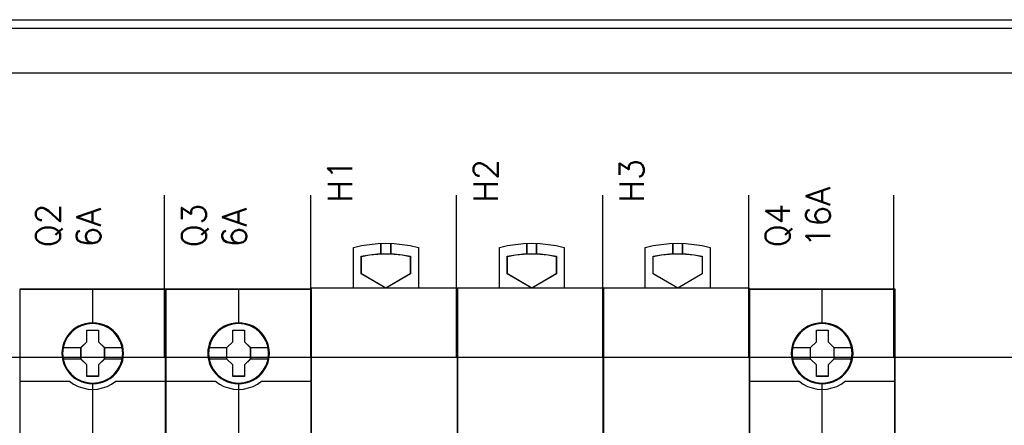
# Model space of a CAD drawing. Extents: x -543332 to -314699, y -9028 to 155584.
# Tile 105 of 256: x -448889 to -447674, y 27589 to 28089. Entities that reach past the tile are written whole.
import ezdxf

# ---------------------------------------------------------------- set-up
doc = ezdxf.new("R2010")
doc.units = 0
doc.header["$MEASUREMENT"] = 0
doc.layers.get('0').update_dxf_attribs({"color": 8})
doc.layers.add('45', color=8, linetype='Continuous')
doc.layers.add('50', color=7, linetype='Continuous')
doc.styles.get("Standard").update_dxf_attribs({"font": 'txt', "bigfont": 'BIGFONT.SHX'})

# ---------------------------------------------------------------- blocks, each defined once
blk = doc.blocks.new('*U1079')
at = {"layer": '50', "color": 7}
for points in [[(55.98194, -85.921426), (391.762235, -85.921426), (391.762235, -735.000783), (55.98194, -735.000783), (55.98194, -85.921426)], [(59.825943, -92.486155), (387.918232, -92.486155), (387.918232, -379.414356), (59.825943, -379.414356), (59.825943, -92.486155)]]:
    blk.add_lwpolyline(points, dxfattribs=at)
blk = doc.blocks.new('*U1080')
at = {"layer": '50', "color": 7}
for points in [[(379.969373, -86.991273), (67.968952, -86.991273)], [(379.969373, -86.991273), (67.968952, -86.991273)], [(61.983887, -127.5157), (386.017439, -127.5157)], [(379.969373, -86.991273), (67.968952, -86.991273)], [(61.983887, -127.5157), (386.017439, -127.5157)], [(151.864631, -127.558071), (151.864631, -107.546106)], [(169.926144, -127.558071), (169.926144, -107.546106)], [(187.900172, -127.558071), (187.900172, -107.546106)], [(205.961684, -127.558071), (205.961684, -107.546106)], [(223.935712, -127.558071), (223.935712, -107.546106)], [(241.848767, -127.558071), (241.848767, -107.546106)]]:
    blk.add_lwpolyline(points, dxfattribs=at)
blk = doc.blocks.new('*U1084')
at = {"layer": '45', "color": 7}
for points in [[(151.994532, -119.158183), (134.007249, -119.158183), (134.007249, -200.929979), (151.994532, -200.929979), (151.994532, -119.158183)], [(146.809105, -127.065624), (146.786769, -126.613831), (146.714178, -126.162037), (146.55783, -125.726773), (146.373561, -125.308038), (146.139038, -124.916851), (145.859843, -124.569741), (145.52481, -124.25018), (145.156273, -123.969186), (144.787736, -123.726761), (144.352192, -123.539432), (143.916649, -123.412709), (143.45877, -123.324554), (143.006474, -123.302516), (142.548595, -123.324554), (142.101884, -123.412709), (141.649589, -123.539432), (141.236381, -123.726761), (140.845508, -123.969186), (140.482555, -124.25018), (140.141938, -124.569741), (139.879495, -124.916851), (139.633804, -125.308038), (139.432784, -125.726773), (139.315522, -126.162037), (139.22618, -126.613831), (139.192677, -127.065624), (139.22618, -127.511908), (139.315522, -127.952682), (139.432784, -128.387946), (139.633804, -128.801172), (139.879495, -129.197868), (140.141938, -129.555997), (140.482555, -129.875558), (140.845508, -130.156552), (141.236381, -130.387958), (141.649589, -130.575287), (142.101884, -130.707519), (142.548595, -130.801184), (143.006474, -130.823222), (143.45877, -130.801184), (143.916649, -130.707519), (144.352192, -130.575287), (144.787736, -130.387958), (145.156273, -130.156552), (145.52481, -129.875558), (145.859843, -129.555997), (146.139038, -129.197868), (146.373561, -128.801172), (146.55783, -128.387946), (146.714178, -127.952682), (146.786769, -127.511908), (146.809105, -127.065624)], [(146.809105, -127.065624), (146.786769, -126.613831), (146.714178, -126.162037), (146.55783, -125.726773), (146.373561, -125.308038), (146.139038, -124.916851), (145.859843, -124.569741), (145.52481, -124.25018), (145.156273, -123.969186), (144.787736, -123.726761), (144.352192, -123.539432), (143.916649, -123.412709), (143.45877, -123.324554), (143.006474, -123.302516), (142.548595, -123.324554), (142.101884, -123.412709), (141.649589, -123.539432), (141.236381, -123.726761), (140.845508, -123.969186), (140.482555, -124.25018), (140.141938, -124.569741), (139.879495, -124.916851), (139.633804, -125.308038), (139.432784, -125.726773), (139.315522, -126.162037), (139.22618, -126.613831), (139.192677, -127.065624), (139.22618, -127.511908), (139.315522, -127.952682), (139.432784, -128.387946), (139.633804, -128.801172), (139.879495, -129.197868), (140.141938, -129.555997), (140.482555, -129.875558), (140.845508, -130.156552), (141.236381, -130.387958), (141.649589, -130.575287), (142.101884, -130.707519), (142.548595, -130.801184), (143.006474, -130.823222), (143.45877, -130.801184), (143.916649, -130.707519), (144.352192, -130.575287), (144.787736, -130.387958), (145.156273, -130.156552), (145.52481, -129.875558), (145.859843, -129.555997), (146.139038, -129.197868), (146.373561, -128.801172), (146.55783, -128.387946), (146.714178, -127.952682), (146.786769, -127.511908), (146.809105, -127.065624)], [(142.285031, -124.20553), (143.738958, -124.20553), (143.738958, -125.635029), (144.460286, -126.341499), (144.460286, -127.770998), (143.738958, -128.488507), (143.738958, -129.906967), (142.285031, -129.906967), (142.285031, -128.488507), (141.546797, -127.770998), (141.546797, -126.341499), (142.285031, -125.635029), (142.285031, -124.20553)], [(142.285031, -124.20553), (143.738958, -124.20553), (143.738958, -124.20553), (143.738958, -125.635029), (143.738958, -125.635029), (144.460286, -126.341499), (144.460286, -126.341499), (144.460286, -127.770998), (144.460286, -127.770998), (143.738958, -128.488507), (143.738958, -128.488507), (143.738958, -129.906967), (143.738958, -129.906967), (142.285031, -129.906967), (142.285031, -129.906967), (142.285031, -128.488507), (142.285031, -128.488507), (141.546797, -127.770998), (141.546797, -127.770998), (141.546797, -126.341499), (141.546797, -126.341499), (142.285031, -125.635029), (142.285031, -125.635029), (142.285031, -124.20553), (142.285031, -124.20553)], [(142.296164, -124.224067), (143.730246, -124.224067), (143.730246, -125.64427), (144.441729, -126.346147), (144.441729, -127.76635), (143.730246, -128.479194), (143.730246, -129.88843), (142.296164, -129.88843), (142.296164, -128.479194), (141.568005, -127.76635), (141.568005, -126.346147), (142.296164, -125.64427), (142.296164, -124.224067)]]:
    blk.add_lwpolyline(points, close=True, dxfattribs=at)
at = {"layer": '45', "color": 139}
for points in [[(151.994532, -119.158183), (134.007249, -119.158183), (134.007249, -200.929979), (151.994532, -200.929979), (151.994532, -119.158183)], [(146.790547, -127.064285), (146.768328, -126.614878), (146.696117, -126.165471), (146.540584, -125.732506), (146.357278, -125.315982), (146.123979, -124.926861), (145.846242, -124.581585), (145.512958, -124.263712), (145.146345, -123.984202), (144.779732, -123.743057), (144.346463, -123.556717), (143.913193, -123.430664), (143.457705, -123.342975), (143.007771, -123.321053), (142.552282, -123.342975), (142.107903, -123.430664), (141.65797, -123.556717), (141.246919, -123.743057), (140.858087, -123.984202), (140.497029, -124.263712), (140.15819, -124.581585), (139.897118, -124.926861), (139.652709, -125.315982), (139.452739, -125.732506), (139.336089, -126.165471), (139.247213, -126.614878), (139.213885, -127.064285), (139.247213, -127.508212), (139.336089, -127.946658), (139.452739, -128.379623), (139.652709, -128.790666), (139.897118, -129.185268), (140.15819, -129.541505), (140.497029, -129.859378), (140.858087, -130.138888), (141.246919, -130.369072), (141.65797, -130.555411), (142.107903, -130.686945), (142.552282, -130.780115), (143.007771, -130.802037), (143.457705, -130.780115), (143.913193, -130.686945), (144.346463, -130.555411), (144.779732, -130.369072), (145.146345, -130.138888), (145.512958, -129.859378), (145.846242, -129.541505), (146.123979, -129.185268), (146.357278, -128.790666), (146.540584, -128.379623), (146.696117, -127.946658), (146.768328, -127.508212), (146.790547, -127.064285)], [(146.718969, -127.065517), (146.640812, -126.343578), (146.434252, -125.660216), (146.093707, -125.026452), (145.62476, -124.469843), (145.06649, -124.012431), (144.424479, -123.676261), (143.726642, -123.461332), (143.000891, -123.3952), (142.275139, -123.461332), (141.577302, -123.676261), (140.940874, -124.012431), (140.377021, -124.469843), (139.908074, -125.026452), (139.56753, -125.660216), (139.36097, -126.343578), (139.282812, -127.065517), (139.36097, -127.781945), (139.56753, -128.470819), (139.908074, -129.099071), (140.377021, -129.655681), (140.940874, -130.107582), (141.577302, -130.449263), (142.275139, -130.65868), (143.000891, -130.735834), (143.726642, -130.65868), (144.424479, -130.449263), (145.06649, -130.107582), (145.62476, -129.655681), (146.093707, -129.099071), (146.434252, -128.470819), (146.640812, -127.781945), (146.718969, -127.065517)], [(146.713667, -127.05879), (146.641087, -126.3426), (146.434511, -125.659464), (146.088358, -125.020402), (145.630541, -124.463977), (145.066646, -124.012226), (144.419004, -123.670658), (143.721113, -123.46131), (142.995307, -123.3952), (142.275085, -123.46131), (141.582777, -123.670658), (140.935135, -124.012226), (140.37124, -124.463977), (139.913424, -125.020402), (139.56727, -125.659464), (139.355111, -126.3426), (139.288114, -127.05879), (139.355111, -127.774981), (139.56727, -128.463626), (139.913424, -129.09167), (140.37124, -129.653604), (140.935135, -130.105355), (141.582777, -130.441413), (142.275085, -130.65627), (142.995307, -130.72789), (143.721113, -130.65627), (144.419004, -130.441413), (145.066646, -130.105355), (145.630541, -129.653604), (146.088358, -129.09167), (146.434511, -128.463626), (146.641087, -127.774981), (146.713667, -127.05879)]]:
    blk.add_lwpolyline(points, close=True, dxfattribs=at)
at = {"layer": '45', "color": 59}
blk.add_lwpolyline([(151.975975, -119.179368), (134.025806, -119.179368), (134.025806, -200.908794), (151.975975, -200.908794), (151.975975, -119.179368)], close=True, dxfattribs=at)
at = {"layer": '45', "color": 139}
for points in [[(142.975706, -119.158183), (142.975706, -123.440219)], [(134.007249, -130.486909), (140.194768, -130.486909)], [(140.155003, -130.486909), (140.658439, -130.845599), (141.206626, -131.135967), (141.782781, -131.33524), (142.392499, -131.471883), (142.996622, -131.511738), (143.611934, -131.471883), (144.221651, -131.33524), (144.797806, -131.135967), (145.334805, -130.845599), (145.849429, -130.486909)], [(142.975706, -130.682871), (142.975706, -137.912283)], [(145.807013, -130.486909), (151.994532, -130.486909)]]:
    blk.add_lwpolyline(points, dxfattribs=at)
at = {"layer": '45', "color": 7}
for points in [[(139.266906, -126.326687), (141.589214, -126.326687)], [(144.41787, -126.326687), (146.737527, -126.326687)], [(139.266906, -127.746088), (141.589214, -127.746088)], [(144.41787, -127.746088), (146.737527, -127.746088)]]:
    blk.add_lwpolyline(points, dxfattribs=at)
blk = doc.blocks.new('*U1085')
at = {"layer": '45', "color": 7}
for points in [[(169.995071, -119.158183), (152.007787, -119.158183), (152.007787, -200.929979), (169.995071, -200.929979), (169.995071, -119.158183)], [(164.809643, -127.065624), (164.787308, -126.613831), (164.714717, -126.162037), (164.558368, -125.726773), (164.3741, -125.308038), (164.139576, -124.916851), (163.860382, -124.569741), (163.525348, -124.25018), (163.156811, -123.969186), (162.788274, -123.726761), (162.352731, -123.539432), (161.917187, -123.412709), (161.459308, -123.324554), (161.007013, -123.302516), (160.549134, -123.324554), (160.102423, -123.412709), (159.650127, -123.539432), (159.236919, -123.726761), (158.846047, -123.969186), (158.483094, -124.25018), (158.142477, -124.569741), (157.880034, -124.916851), (157.634342, -125.308038), (157.433322, -125.726773), (157.316061, -126.162037), (157.226718, -126.613831), (157.193215, -127.065624), (157.226718, -127.511908), (157.316061, -127.952682), (157.433322, -128.387946), (157.634342, -128.801172), (157.880034, -129.197868), (158.142477, -129.555997), (158.483094, -129.875558), (158.846047, -130.156552), (159.236919, -130.387958), (159.650127, -130.575287), (160.102423, -130.707519), (160.549134, -130.801184), (161.007013, -130.823222), (161.459308, -130.801184), (161.917187, -130.707519), (162.352731, -130.575287), (162.788274, -130.387958), (163.156811, -130.156552), (163.525348, -129.875558), (163.860382, -129.555997), (164.139576, -129.197868), (164.3741, -128.801172), (164.558368, -128.387946), (164.714717, -127.952682), (164.787308, -127.511908), (164.809643, -127.065624)], [(164.809643, -127.065624), (164.787308, -126.613831), (164.714717, -126.162037), (164.558368, -125.726773), (164.3741, -125.308038), (164.139576, -124.916851), (163.860382, -124.569741), (163.525348, -124.25018), (163.156811, -123.969186), (162.788274, -123.726761), (162.352731, -123.539432), (161.917187, -123.412709), (161.459308, -123.324554), (161.007013, -123.302516), (160.549134, -123.324554), (160.102423, -123.412709), (159.650127, -123.539432), (159.236919, -123.726761), (158.846047, -123.969186), (158.483094, -124.25018), (158.142477, -124.569741), (157.880034, -124.916851), (157.634342, -125.308038), (157.433322, -125.726773), (157.316061, -126.162037), (157.226718, -126.613831), (157.193215, -127.065624), (157.226718, -127.511908), (157.316061, -127.952682), (157.433322, -128.387946), (157.634342, -128.801172), (157.880034, -129.197868), (158.142477, -129.555997), (158.483094, -129.875558), (158.846047, -130.156552), (159.236919, -130.387958), (159.650127, -130.575287), (160.102423, -130.707519), (160.549134, -130.801184), (161.007013, -130.823222), (161.459308, -130.801184), (161.917187, -130.707519), (162.352731, -130.575287), (162.788274, -130.387958), (163.156811, -130.156552), (163.525348, -129.875558), (163.860382, -129.555997), (164.139576, -129.197868), (164.3741, -128.801172), (164.558368, -128.387946), (164.714717, -127.952682), (164.787308, -127.511908), (164.809643, -127.065624)], [(160.28557, -124.20553), (161.739497, -124.20553), (161.739497, -125.635029), (162.460825, -126.341499), (162.460825, -127.770998), (161.739497, -128.488507), (161.739497, -129.906967), (160.28557, -129.906967), (160.28557, -128.488507), (159.547336, -127.770998), (159.547336, -126.341499), (160.28557, -125.635029), (160.28557, -124.20553)], [(160.28557, -124.20553), (161.739497, -124.20553), (161.739497, -124.20553), (161.739497, -125.635029), (161.739497, -125.635029), (162.460825, -126.341499), (162.460825, -126.341499), (162.460825, -127.770998), (162.460825, -127.770998), (161.739497, -128.488507), (161.739497, -128.488507), (161.739497, -129.906967), (161.739497, -129.906967), (160.28557, -129.906967), (160.28557, -129.906967), (160.28557, -128.488507), (160.28557, -128.488507), (159.547336, -127.770998), (159.547336, -127.770998), (159.547336, -126.341499), (159.547336, -126.341499), (160.28557, -125.635029), (160.28557, -125.635029), (160.28557, -124.20553), (160.28557, -124.20553)], [(160.294051, -124.224067), (161.728134, -124.224067), (161.728134, -125.64427), (162.439616, -126.346147), (162.439616, -127.76635), (161.728134, -128.479194), (161.728134, -129.88843), (160.294051, -129.88843), (160.294051, -128.479194), (159.565893, -127.76635), (159.565893, -126.346147), (160.294051, -125.64427), (160.294051, -124.224067)]]:
    blk.add_lwpolyline(points, close=True, dxfattribs=at)
at = {"layer": '45', "color": 139}
for points in [[(169.995071, -119.158183), (152.007787, -119.158183), (152.007787, -200.929979), (169.995071, -200.929979), (169.995071, -119.158183)], [(164.788435, -127.064285), (164.766216, -126.614878), (164.694004, -126.165471), (164.538472, -125.732506), (164.355165, -125.315982), (164.121866, -124.926861), (163.844129, -124.581585), (163.510845, -124.263712), (163.144232, -123.984202), (162.77762, -123.743057), (162.34435, -123.556717), (161.911081, -123.430664), (161.455592, -123.342975), (161.005658, -123.321053), (160.55017, -123.342975), (160.105791, -123.430664), (159.655857, -123.556717), (159.244806, -123.743057), (158.855975, -123.984202), (158.494917, -124.263712), (158.156078, -124.581585), (157.895005, -124.926861), (157.650597, -125.315982), (157.450626, -125.732506), (157.333976, -126.165471), (157.245101, -126.614878), (157.211772, -127.064285), (157.245101, -127.508212), (157.333976, -127.946658), (157.450626, -128.379623), (157.650597, -128.790666), (157.895005, -129.185268), (158.156078, -129.541505), (158.494917, -129.859378), (158.855975, -130.138888), (159.244806, -130.369072), (159.655857, -130.555411), (160.105791, -130.686945), (160.55017, -130.780115), (161.005658, -130.802037), (161.455592, -130.780115), (161.911081, -130.686945), (162.34435, -130.555411), (162.77762, -130.369072), (163.144232, -130.138888), (163.510845, -129.859378), (163.844129, -129.541505), (164.121866, -129.185268), (164.355165, -128.790666), (164.538472, -128.379623), (164.694004, -127.946658), (164.766216, -127.508212), (164.788435, -127.064285)], [(164.719508, -127.065517), (164.64135, -126.343578), (164.43479, -125.660216), (164.094245, -125.026452), (163.625299, -124.469843), (163.067028, -124.012431), (162.425018, -123.676261), (161.72718, -123.461332), (161.001429, -123.3952), (160.275678, -123.461332), (159.57784, -123.676261), (158.941412, -124.012431), (158.37756, -124.469843), (157.908613, -125.026452), (157.568068, -125.660216), (157.361508, -126.343578), (157.28335, -127.065517), (157.361508, -127.781945), (157.568068, -128.470819), (157.908613, -129.099071), (158.37756, -129.655681), (158.941412, -130.107582), (159.57784, -130.449263), (160.275678, -130.65868), (161.001429, -130.735834), (161.72718, -130.65868), (162.425018, -130.449263), (163.067028, -130.107582), (163.625299, -129.655681), (164.094245, -129.099071), (164.43479, -128.470819), (164.64135, -127.781945), (164.719508, -127.065517)], [(164.714206, -127.05879), (164.641625, -126.3426), (164.43505, -125.659464), (164.088896, -125.020402), (163.63108, -124.463977), (163.067185, -124.012226), (162.419542, -123.670658), (161.721652, -123.46131), (160.995846, -123.3952), (160.275623, -123.46131), (159.583316, -123.670658), (158.935674, -124.012226), (158.371778, -124.463977), (157.913962, -125.020402), (157.567808, -125.659464), (157.35565, -126.3426), (157.288652, -127.05879), (157.35565, -127.774981), (157.567808, -128.463626), (157.913962, -129.09167), (158.371778, -129.653604), (158.935674, -130.105355), (159.583316, -130.441413), (160.275623, -130.65627), (160.995846, -130.72789), (161.721652, -130.65627), (162.419542, -130.441413), (163.067185, -130.105355), (163.63108, -129.653604), (164.088896, -129.09167), (164.43505, -128.463626), (164.641625, -127.774981), (164.714206, -127.05879)]]:
    blk.add_lwpolyline(points, close=True, dxfattribs=at)
at = {"layer": '45', "color": 59}
blk.add_lwpolyline([(169.976513, -119.179368), (152.026345, -119.179368), (152.026345, -200.908794), (169.976513, -200.908794), (169.976513, -119.179368)], close=True, dxfattribs=at)
at = {"layer": '45', "color": 139}
for points in [[(160.976244, -119.158183), (160.976244, -123.440219)], [(152.007787, -130.486909), (158.195307, -130.486909)], [(158.15289, -130.486909), (158.656327, -130.845599), (159.204513, -131.135967), (159.780668, -131.33524), (160.390386, -131.471883), (160.99451, -131.511738), (161.609821, -131.471883), (162.219539, -131.33524), (162.795694, -131.135967), (163.332693, -130.845599), (163.847317, -130.486909)], [(160.976244, -130.682871), (160.976244, -137.912283)], [(163.807551, -130.486909), (169.995071, -130.486909)]]:
    blk.add_lwpolyline(points, dxfattribs=at)
at = {"layer": '45', "color": 7}
for points in [[(157.264793, -126.326687), (159.589752, -126.326687)], [(162.418408, -126.326687), (164.735414, -126.326687)], [(157.264793, -127.746088), (159.589752, -127.746088)], [(162.418408, -127.746088), (164.735414, -127.746088)]]:
    blk.add_lwpolyline(points, dxfattribs=at)
blk = doc.blocks.new('*U1086')
at = {"layer": '45', "color": 7}
for points in [[(175.177847, -119.007239), (175.177847, -114.003562), (175.177847, -114.003562), (176.172296, -113.780916), (177.149195, -113.628579), (178.172892, -113.528974), (179.184889, -113.493819), (180.196887, -113.528974), (181.197185, -113.628579), (182.191633, -113.780916), (183.191931, -114.003562), (183.191931, -114.003562), (183.191931, -119.007239), (175.177847, -119.007239)], [(178.565872, -114.82848), (178.565872, -113.512356), (178.565872, -114.82848)], [(179.780047, -114.82848), (179.780047, -113.512356), (179.780047, -114.82848)], [(180.206699, -114.805212), (181.216101, -114.906173), (182.213698, -115.078402), (182.213698, -117.275801), (179.18549, -119.03372), (176.145476, -117.275801), (176.145476, -115.078402), (177.148976, -114.906173), (178.164281, -114.805212), (179.18549, -114.775517), (180.206699, -114.805212)], [(176.171986, -117.271184), (176.171986, -115.101116), (176.171986, -115.101116), (177.166718, -114.93103), (178.173152, -114.831324), (179.185438, -114.801999), (180.197724, -114.831324), (181.198308, -114.93103), (182.187188, -115.101116), (182.187188, -115.101116), (182.187188, -117.271184), (182.187188, -117.271184), (179.185438, -119.007239), (179.185438, -119.007239), (176.171986, -117.271184), (176.171986, -117.271184)], [(169.995071, -118.993998), (188.008864, -118.993998), (188.008864, -118.993998), (188.008864, -201.999826), (188.008864, -201.999826), (169.995071, -201.999826), (169.995071, -201.999826), (169.995071, -118.993998), (169.995071, -118.993998)]]:
    blk.add_lwpolyline(points, close=True, dxfattribs=at)
at = {"layer": '45', "color": 59}
blk.add_lwpolyline([(170.000373, -118.999294), (188.003562, -118.999294), (188.003562, -201.99453), (170.000373, -201.99453), (170.000373, -118.999294)], close=True, dxfattribs=at)
blk = doc.blocks.new('*U1087')
at = {"layer": '45', "color": 7}
for points in [[(193.178386, -119.007239), (193.178386, -114.003562), (193.178386, -114.003562), (194.172505, -113.780916), (195.149081, -113.628579), (196.172439, -113.528974), (197.184102, -113.493819), (198.195765, -113.528974), (199.195732, -113.628579), (200.189851, -113.780916), (201.189818, -114.003562), (201.189818, -114.003562), (201.189818, -119.007239), (193.178386, -119.007239)], [(196.566411, -114.82848), (196.566411, -113.512356), (196.566411, -114.82848)], [(197.780585, -114.82848), (197.780585, -113.512356), (197.780585, -114.82848)], [(198.207237, -114.805212), (199.21664, -114.906173), (200.214237, -115.078402), (200.214237, -117.275801), (197.186028, -119.03372), (194.146014, -117.275801), (194.146014, -115.078402), (195.149514, -114.906173), (196.16482, -114.805212), (197.186028, -114.775517), (198.207237, -114.805212)], [(194.172524, -117.271184), (194.172524, -115.101116), (194.172524, -115.101116), (195.167256, -114.93103), (196.173691, -114.831324), (197.185977, -114.801999), (198.198263, -114.831324), (199.198846, -114.93103), (200.187727, -115.101116), (200.187727, -115.101116), (200.187727, -117.271184), (200.187727, -117.271184), (197.185977, -119.007239), (197.185977, -119.007239), (194.172524, -117.271184), (194.172524, -117.271184)], [(187.995609, -118.993998), (206.006752, -118.993998), (206.006752, -118.993998), (206.006752, -201.999826), (206.006752, -201.999826), (187.995609, -201.999826), (187.995609, -201.999826), (187.995609, -118.993998), (187.995609, -118.993998)], [(188.000911, -118.999294), (206.00145, -118.999294), (206.00145, -201.99453), (188.000911, -201.99453), (188.000911, -118.999294)]]:
    blk.add_lwpolyline(points, close=True, dxfattribs=at)
blk = doc.blocks.new('*A1088')
at = {"layer": '45', "color": 7}
for points in [[(211.178924, -119.007239), (211.178924, -114.003562), (211.178924, -114.003562), (212.173044, -113.780916), (213.14962, -113.628579), (214.172978, -113.528974), (215.184641, -113.493819), (216.196303, -113.528974), (217.19627, -113.628579), (218.19039, -113.780916), (219.190357, -114.003562), (219.190357, -114.003562), (219.190357, -119.007239), (211.178924, -119.007239)], [(214.564298, -114.82848), (214.564298, -113.512356), (214.564298, -114.82848)], [(215.778473, -114.82848), (215.778473, -113.512356), (215.778473, -114.82848)], [(216.205125, -114.805212), (217.214527, -114.906173), (218.212124, -115.078402), (218.212124, -117.275801), (215.183916, -119.03372), (212.143902, -117.275801), (212.143902, -115.078402), (213.147401, -114.906173), (214.162707, -114.805212), (215.183916, -114.775517), (216.205125, -114.805212)], [(212.170412, -117.271184), (212.170412, -115.101116), (212.170412, -115.101116), (213.165144, -114.93103), (214.171578, -114.831324), (215.183864, -114.801999), (216.19615, -114.831324), (217.196733, -114.93103), (218.185614, -115.101116), (218.185614, -115.101116), (218.185614, -117.271184), (218.185614, -117.271184), (215.183864, -119.007239), (215.183864, -119.007239), (212.170412, -117.271184), (212.170412, -117.271184)], [(205.993497, -118.993998), (224.00729, -118.993998), (224.00729, -118.993998), (224.00729, -201.999826), (224.00729, -201.999826), (205.993497, -201.999826), (205.993497, -201.999826), (205.993497, -118.993998), (205.993497, -118.993998)], [(205.998799, -118.999294), (224.001988, -118.999294), (224.001988, -201.99453), (205.998799, -201.99453), (205.998799, -118.999294)]]:
    blk.add_lwpolyline(points, close=True, dxfattribs=at)
blk = doc.blocks.new('*U1089')
at = {"layer": '45', "color": 7}
for points in [[(241.994574, -119.158183), (224.00729, -119.158183), (224.00729, -200.929979), (241.994574, -200.929979), (241.994574, -119.158183)], [(241.976016, -119.179368), (224.025848, -119.179368), (224.025848, -200.908794), (241.976016, -200.908794), (241.976016, -119.179368)], [(236.809146, -127.065624), (236.786811, -126.613831), (236.71422, -126.162037), (236.557871, -125.726773), (236.373603, -125.308038), (236.139079, -124.916851), (235.859885, -124.569741), (235.524851, -124.25018), (235.156314, -123.969186), (234.787777, -123.726761), (234.352234, -123.539432), (233.91669, -123.412709), (233.458811, -123.324554), (233.006516, -123.302516), (232.548637, -123.324554), (232.101925, -123.412709), (231.64963, -123.539432), (231.236422, -123.726761), (230.84555, -123.969186), (230.482597, -124.25018), (230.14198, -124.569741), (229.879537, -124.916851), (229.633845, -125.308038), (229.432825, -125.726773), (229.315564, -126.162037), (229.226221, -126.613831), (229.192718, -127.065624), (229.226221, -127.511908), (229.315564, -127.952682), (229.432825, -128.387946), (229.633845, -128.801172), (229.879537, -129.197868), (230.14198, -129.555997), (230.482597, -129.875558), (230.84555, -130.156552), (231.236422, -130.387958), (231.64963, -130.575287), (232.101925, -130.707519), (232.548637, -130.801184), (233.006516, -130.823222), (233.458811, -130.801184), (233.91669, -130.707519), (234.352234, -130.575287), (234.787777, -130.387958), (235.156314, -130.156552), (235.524851, -129.875558), (235.859885, -129.555997), (236.139079, -129.197868), (236.373603, -128.801172), (236.557871, -128.387946), (236.71422, -127.952682), (236.786811, -127.511908), (236.809146, -127.065624)], [(236.809146, -127.065624), (236.786811, -126.613831), (236.71422, -126.162037), (236.557871, -125.726773), (236.373603, -125.308038), (236.139079, -124.916851), (235.859885, -124.569741), (235.524851, -124.25018), (235.156314, -123.969186), (234.787777, -123.726761), (234.352234, -123.539432), (233.91669, -123.412709), (233.458811, -123.324554), (233.006516, -123.302516), (232.548637, -123.324554), (232.101925, -123.412709), (231.64963, -123.539432), (231.236422, -123.726761), (230.84555, -123.969186), (230.482597, -124.25018), (230.14198, -124.569741), (229.879537, -124.916851), (229.633845, -125.308038), (229.432825, -125.726773), (229.315564, -126.162037), (229.226221, -126.613831), (229.192718, -127.065624), (229.226221, -127.511908), (229.315564, -127.952682), (229.432825, -128.387946), (229.633845, -128.801172), (229.879537, -129.197868), (230.14198, -129.555997), (230.482597, -129.875558), (230.84555, -130.156552), (231.236422, -130.387958), (231.64963, -130.575287), (232.101925, -130.707519), (232.548637, -130.801184), (233.006516, -130.823222), (233.458811, -130.801184), (233.91669, -130.707519), (234.352234, -130.575287), (234.787777, -130.387958), (235.156314, -130.156552), (235.524851, -129.875558), (235.859885, -129.555997), (236.139079, -129.197868), (236.373603, -128.801172), (236.557871, -128.387946), (236.71422, -127.952682), (236.786811, -127.511908), (236.809146, -127.065624)], [(232.285073, -124.20553), (233.739, -124.20553), (233.739, -125.635029), (234.460328, -126.341499), (234.460328, -127.770998), (233.739, -128.488507), (233.739, -129.906967), (232.285073, -129.906967), (232.285073, -128.488507), (231.546838, -127.770998), (231.546838, -126.341499), (232.285073, -125.635029), (232.285073, -124.20553)], [(232.285073, -124.20553), (233.739, -124.20553), (233.739, -124.20553), (233.739, -125.635029), (233.739, -125.635029), (234.460328, -126.341499), (234.460328, -126.341499), (234.460328, -127.770998), (234.460328, -127.770998), (233.739, -128.488507), (233.739, -128.488507), (233.739, -129.906967), (233.739, -129.906967), (232.285073, -129.906967), (232.285073, -129.906967), (232.285073, -128.488507), (232.285073, -128.488507), (231.546838, -127.770998), (231.546838, -127.770998), (231.546838, -126.341499), (231.546838, -126.341499), (232.285073, -125.635029), (232.285073, -125.635029), (232.285073, -124.20553), (232.285073, -124.20553)], [(232.296205, -124.224067), (233.730288, -124.224067), (233.730288, -125.64427), (234.44177, -126.346147), (234.44177, -127.76635), (233.730288, -128.479194), (233.730288, -129.88843), (232.296205, -129.88843), (232.296205, -128.479194), (231.568047, -127.76635), (231.568047, -126.346147), (232.296205, -125.64427), (232.296205, -124.224067)]]:
    blk.add_lwpolyline(points, close=True, dxfattribs=at)
at = {"layer": '45', "color": 139}
for points in [[(241.994574, -119.158183), (224.00729, -119.158183), (224.00729, -200.929979), (241.994574, -200.929979), (241.994574, -119.158183)], [(236.790589, -127.064285), (236.76837, -126.614878), (236.696158, -126.165471), (236.540626, -125.732506), (236.357319, -125.315982), (236.12402, -124.926861), (235.846283, -124.581585), (235.512999, -124.263712), (235.146386, -123.984202), (234.779774, -123.743057), (234.346504, -123.556717), (233.913235, -123.430664), (233.457746, -123.342975), (233.007812, -123.321053), (232.552324, -123.342975), (232.107945, -123.430664), (231.658011, -123.556717), (231.24696, -123.743057), (230.858129, -123.984202), (230.497071, -124.263712), (230.158232, -124.581585), (229.897159, -124.926861), (229.652751, -125.315982), (229.45278, -125.732506), (229.33613, -126.165471), (229.247255, -126.614878), (229.213926, -127.064285), (229.247255, -127.508212), (229.33613, -127.946658), (229.45278, -128.379623), (229.652751, -128.790666), (229.897159, -129.185268), (230.158232, -129.541505), (230.497071, -129.859378), (230.858129, -130.138888), (231.24696, -130.369072), (231.658011, -130.555411), (232.107945, -130.686945), (232.552324, -130.780115), (233.007812, -130.802037), (233.457746, -130.780115), (233.913235, -130.686945), (234.346504, -130.555411), (234.779774, -130.369072), (235.146386, -130.138888), (235.512999, -129.859378), (235.846283, -129.541505), (236.12402, -129.185268), (236.357319, -128.790666), (236.540626, -128.379623), (236.696158, -127.946658), (236.76837, -127.508212), (236.790589, -127.064285)], [(236.719011, -127.065517), (236.640853, -126.343578), (236.434293, -125.660216), (236.093748, -125.026452), (235.624801, -124.469843), (235.066531, -124.012431), (234.424521, -123.676261), (233.726683, -123.461332), (233.000932, -123.3952), (232.275181, -123.461332), (231.577343, -123.676261), (230.940915, -124.012431), (230.377063, -124.469843), (229.908116, -125.026452), (229.567571, -125.660216), (229.361011, -126.343578), (229.282853, -127.065517), (229.361011, -127.781945), (229.567571, -128.470819), (229.908116, -129.099071), (230.377063, -129.655681), (230.940915, -130.107582), (231.577343, -130.449263), (232.275181, -130.65868), (233.000932, -130.735834), (233.726683, -130.65868), (234.424521, -130.449263), (235.066531, -130.107582), (235.624801, -129.655681), (236.093748, -129.099071), (236.434293, -128.470819), (236.640853, -127.781945), (236.719011, -127.065517)], [(236.713709, -127.05879), (236.641128, -126.3426), (236.434553, -125.659464), (236.088399, -125.020402), (235.630583, -124.463977), (235.066687, -124.012226), (234.419045, -123.670658), (233.721155, -123.46131), (232.995349, -123.3952), (232.275126, -123.46131), (231.582819, -123.670658), (230.935177, -124.012226), (230.371281, -124.463977), (229.913465, -125.020402), (229.567311, -125.659464), (229.355153, -126.3426), (229.288155, -127.05879), (229.355153, -127.774981), (229.567311, -128.463626), (229.913465, -129.09167), (230.371281, -129.653604), (230.935177, -130.105355), (231.582819, -130.441413), (232.275126, -130.65627), (232.995349, -130.72789), (233.721155, -130.65627), (234.419045, -130.441413), (235.066687, -130.105355), (235.630583, -129.653604), (236.088399, -129.09167), (236.434553, -128.463626), (236.641128, -127.774981), (236.713709, -127.05879)]]:
    blk.add_lwpolyline(points, close=True, dxfattribs=at)
for points in [[(232.975747, -119.158183), (232.975747, -123.440219)], [(224.00729, -130.486909), (230.19481, -130.486909)], [(230.155044, -130.486909), (230.658246, -130.845599), (231.206178, -131.135967), (231.782065, -131.33524), (232.391498, -131.471883), (232.995341, -131.511738), (233.610366, -131.471883), (234.219799, -131.33524), (234.795686, -131.135967), (235.332435, -130.845599), (235.84682, -130.486909)], [(232.975747, -130.682871), (232.975747, -137.912283)], [(235.807054, -130.486909), (241.994574, -130.486909)]]:
    blk.add_lwpolyline(points, dxfattribs=at)
at = {"layer": '45', "color": 7}
for points in [[(229.264296, -126.326687), (231.589255, -126.326687)], [(234.417911, -126.326687), (236.737568, -126.326687)], [(229.264296, -127.746088), (231.589255, -127.746088)], [(234.417911, -127.746088), (236.737568, -127.746088)]]:
    blk.add_lwpolyline(points, dxfattribs=at)

msp = doc.modelspace()

# ---------------------------------------------------------------- block references
at = {"xscale": 10, "yscale": 10, "zscale": 10}
for name in ['*U1079', '*U1080']:
    msp.add_blockref(name, (-450229.1, 28948), dxfattribs=at)
ref = msp.add_blockref('*U1086', (-450229.1, 28948), dxfattribs=dict(xscale=10, yscale=10, zscale=10))
ref.add_attrib('Oznaczenie', 'H1', (-448479.1, 27863), dxfattribs={"height": 30, "rotation": 90, "flags": 2})
ref = msp.add_blockref('*U1087', (-450229.1, 28948), dxfattribs=dict(xscale=10, yscale=10, zscale=10))
ref.add_attrib('Oznaczenie', 'H2', (-448299.1, 27863), dxfattribs={"height": 30, "rotation": 90, "flags": 2})
ref = msp.add_blockref('*A1088', (-450229.1, 28948), dxfattribs=dict(xscale=10, yscale=10, zscale=10))
ref.add_attrib('Oznaczenie', 'H3', (-448119.1, 27863), dxfattribs={"height": 30, "rotation": 90, "flags": 2})
ref = msp.add_blockref('*U1089', (-450229.1, 28948), dxfattribs=dict(xscale=10, yscale=10, zscale=10))
ref.add_attrib('Oznaczenie', 'Q4', (-447939.1, 27808), dxfattribs={"height": 30, "rotation": 90, "flags": 2})
ref.add_attrib('Pr¹d znamionowy', '16A', (-447889.1, 27808), dxfattribs={"height": 30, "rotation": 90, "flags": 2})
ref = msp.add_blockref('*U1084', (-450229.1, 28948), dxfattribs=dict(xscale=10, yscale=10, zscale=10))
ref.add_attrib('Oznaczenie', 'Q2', (-448839.1, 27808), dxfattribs={"height": 30, "rotation": 90, "flags": 2})
ref.add_attrib('Pr¹d znamionowy', '6A', (-448789.1, 27808), dxfattribs={"height": 30, "rotation": 90, "flags": 2})
ref = msp.add_blockref('*U1085', (-450229.1, 28948), dxfattribs=dict(xscale=10, yscale=10, zscale=10))
ref.add_attrib('Oznaczenie', 'Q3', (-448659.1, 27808), dxfattribs={"height": 30, "rotation": 90, "flags": 2})
ref.add_attrib('Pr¹d znamionowy', '6A', (-448609.1, 27808), dxfattribs={"height": 30, "rotation": 90, "flags": 2})

doc.saveas('drawing.dxf')
